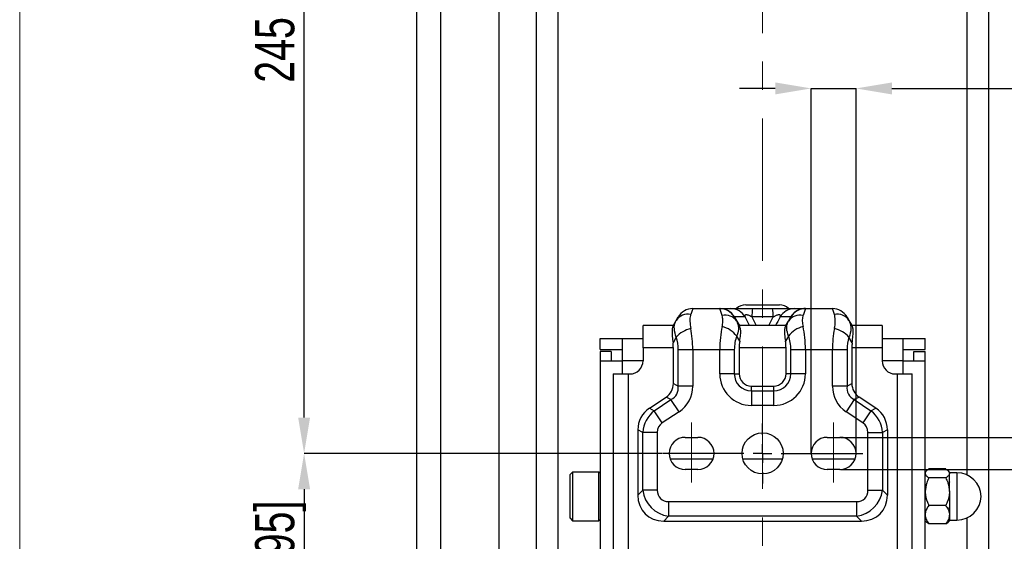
# Model space of a CAD drawing. Header units: millimetres. Extents: x 0 to 1737, y 0 to 594.
# Tile 36 of 42: x 1322 to 1409, y 259 to 306. Entities that reach past the tile are written whole.
import ezdxf

# ---------------------------------------------------------------- set-up
doc = ezdxf.new("R2010")
doc.units = ezdxf.units.MM
doc.header["$PDSIZE"] = -1
doc.linetypes.add('CENTERX2', pattern=[20.32, 12.7, -2.54, 2.54, -2.54])
doc.layers.add('SLD-0', color=7, linetype='Continuous')
doc.styles.add('SLDTEXTSTYLE0', font='TXT', dxfattribs={"width": 0.75})
doc.dimstyles.new('SLDDIMSTYLE2', dxfattribs={"dimtxt": 3.5, "dimasz": 3.2, "dimexe": 0, "dimexo": 0.0625, "dimgap": 0.875, "dimtad": 1, "dimdec": 1, "dimlfac": 3, "dimrnd": 1e-09, "dimzin": 12, "dimdsep": 46, "dimtxsty": 'SLDTEXTSTYLE0', "dimsah": 1, "dimcen": 0.09, "dimadec": 0, "dimazin": 3, "dimtfac": 1, "dimtdec": 1, "dimtmove": 0, "dimatfit": 0, "dimfxl": 1, "dimfrac": 2, "dimtolj": 1, "dimtzin": 12, "dimarcsym": 0})
doc.dimstyles.new('SLDDIMSTYLE4', dxfattribs={"dimtxt": 3.5, "dimasz": 3.2, "dimexe": 0, "dimexo": 0.0625, "dimgap": 0.875, "dimtad": 1, "dimdec": 1, "dimlfac": 3, "dimrnd": 1e-09, "dimzin": 4, "dimdsep": 46, "dimtxsty": 'SLDTEXTSTYLE0', "dimsah": 1, "dimcen": 0.09, "dimadec": 0, "dimazin": 1, "dimtfac": 1, "dimtdec": 1, "dimtmove": 0, "dimatfit": 0, "dimfxl": 1, "dimfrac": 2, "dimtolj": 1, "dimtzin": 12, "dimarcsym": 0})
doc.dimstyles.new('SLDDIMSTYLE6', dxfattribs={"dimtxt": 3.5, "dimasz": 3.2, "dimexe": 0, "dimexo": 0.0625, "dimgap": 0.875, "dimtad": 1, "dimdec": 1, "dimlfac": 3, "dimrnd": 1e-09, "dimzin": 12, "dimdsep": 46, "dimtxsty": 'SLDTEXTSTYLE0', "dimsah": 1, "dimcen": 0.09, "dimadec": 0, "dimazin": 3, "dimtfac": 1, "dimtdec": 1, "dimtofl": 0, "dimtmove": 0, "dimatfit": 3, "dimfxl": 1, "dimfrac": 2, "dimtolj": 1, "dimtzin": 12, "dimarcsym": 0})

# ---------------------------------------------------------------- blocks, each defined once
blk = doc.blocks.new('*D85')
at = {"layer": 'Defpoints', "color": 0, "transparency": 16777216}
for p in [(1346.892, 348.828), (1350.516, 348.828), (1378.859, 267.145)]:
    blk.add_point(p, dxfattribs=at)
at = {"layer": 'SLD-0', "color": 0, "lineweight": -2, "transparency": 16777216}
for p, q in [((1350.454, 348.828), (1346.892, 348.828)), ((1346.892, 270.345), (1346.892, 345.628)), ((1378.796, 267.145), (1346.892, 267.145))]:
    blk.add_line(p, q, dxfattribs=at)
at = {"layer": 'SLD-0', "color": 0, "transparency": 16777216}
for points in [[(1346.358, 345.628), (1347.425, 345.628), (1346.892, 348.828)], [(1346.358, 270.345), (1347.425, 270.345), (1346.892, 267.145)]]:
    blk.add_solid(points, dxfattribs=at)
at = {"layer": 'SLD-0', "color": 0, "transparency": 16777216, "insert": (1342.517, 307.987), "char_height": 3.5, "attachment_point": 2, "rotation": 90, "style": 'SLDTEXTSTYLE0'}
blk.add_mtext('\\A1;245 [9.65]', dxfattribs=at)
blk = doc.blocks.new('*D86')
at = {"layer": 'Defpoints', "color": 0, "transparency": 16777216}
for p in [(1378.859, 267.145), (1346.892, 242.145), (1378.855, 242.145)]:
    blk.add_point(p, dxfattribs=at)
at = {"layer": 'SLD-0', "color": 0, "lineweight": -2, "transparency": 16777216}
for p, q in [((1378.796, 267.145), (1346.892, 267.145)), ((1346.892, 263.945), (1346.892, 245.345)), ((1378.792, 242.145), (1346.892, 242.145))]:
    blk.add_line(p, q, dxfattribs=at)
at = {"layer": 'SLD-0', "color": 0, "transparency": 16777216}
for points in [[(1346.358, 263.945), (1347.425, 263.945), (1346.892, 267.145)], [(1346.358, 245.345), (1347.425, 245.345), (1346.892, 242.145)]]:
    blk.add_solid(points, dxfattribs=at)
at = {"layer": 'SLD-0', "color": 0, "transparency": 16777216, "insert": (1342.517, 254.645), "char_height": 3.5, "attachment_point": 2, "rotation": 90, "style": 'SLDTEXTSTYLE0'}
blk.add_mtext('\\A1;75.0 [2.95]', dxfattribs=at)
blk = doc.blocks.new('*D89')
at = {"layer": 'Defpoints', "color": 0, "transparency": 16777216}
for p in [(1394.692, 268.578), (1394.692, 265.712), (1439.082, 265.712)]:
    blk.add_point(p, dxfattribs=at)
at = {"layer": 'SLD-0', "color": 0, "lineweight": -2, "transparency": 16777216}
for p, q in [((1439.082, 271.778), (1439.082, 301.666)), ((1394.754, 268.578), (1439.082, 268.578)), ((1439.082, 265.712), (1439.082, 268.578)), ((1394.754, 265.712), (1439.082, 265.712)), ((1439.082, 262.512), (1439.082, 259.312))]:
    blk.add_line(p, q, dxfattribs=at)
at = {"layer": 'SLD-0', "color": 0, "transparency": 16777216}
for points in [[(1438.549, 271.778), (1439.615, 271.778), (1439.082, 268.578)], [(1438.549, 262.512), (1439.615, 262.512), (1439.082, 265.712)]]:
    blk.add_solid(points, dxfattribs=at)
at = {"layer": 'SLD-0', "color": 0, "transparency": 16777216, "insert": (1434.707, 288.322), "char_height": 3.5, "attachment_point": 2, "rotation": 90, "style": 'SLDTEXTSTYLE0'}
blk.add_mtext('\\A1;6X8.6 [0.34]', dxfattribs=at)
blk = doc.blocks.new('*D90')
at = {"layer": 'Defpoints', "color": 0, "transparency": 16777216}
for p in [(1396.125, 299.678), (1392.125, 267.145), (1396.125, 267.145)]:
    blk.add_point(p, dxfattribs=at)
at = {"layer": 'SLD-0', "color": 0, "lineweight": -2, "transparency": 16777216}
for p, q in [((1388.925, 299.678), (1385.725, 299.678)), ((1392.125, 267.207), (1392.125, 299.678)), ((1392.125, 299.678), (1396.125, 299.678)), ((1396.125, 267.207), (1396.125, 299.678)), ((1399.325, 299.678), (1448.692, 299.678))]:
    blk.add_line(p, q, dxfattribs=at)
at = {"layer": 'SLD-0', "color": 0, "transparency": 16777216}
for points in [[(1388.925, 300.212), (1388.925, 299.145), (1392.125, 299.678)], [(1399.325, 300.212), (1399.325, 299.145), (1396.125, 299.678)]]:
    blk.add_solid(points, dxfattribs=at)
at = {"layer": 'SLD-0', "color": 0, "transparency": 16777216, "insert": (1434.692, 304.053), "char_height": 3.5, "attachment_point": 2, "style": 'SLDTEXTSTYLE0'}
blk.add_mtext('\\A1;6X12.0 [0.47]', dxfattribs=at)
blk = doc.blocks.new('SW_CENTERMARKSYMBOL_15')
at = {"layer": 'SLD-0', "color": 0}
for p, q in [((0, 1.667), (0, 2.667)), ((-1.667, 0), (-8.933, 0)), ((0, 0), (-0.833, 0)), ((0, 0), (0, 0.833)), ((0, 0), (0, -0.833)), ((0, 0), (0.833, 0)), ((1.667, 0), (8.932, 0)), ((0, -1.667), (0, -2.667))]:
    blk.add_line(p, q, dxfattribs=at)

msp = doc.modelspace()

# ---------------------------------------------------------------- linework, layer by layer
at = {"color": 7, "linetype": 'Continuous', "lineweight": 25}
for p, q in [((1356.958474, 192.517051), (1356.958474, 505.139528)), ((1364.291807, 199.838881), (1364.291807, 497.817697)), ((1359.078566, 203.854727), (1359.078566, 493.801851)), ((1367.625141, 203.344956), (1367.625141, 494.311622)), ((1407.958474, 203.344956), (1407.958474, 494.311622)), ((1369.549642, 205.269457), (1369.549642, 492.387122)), ((1406.033973, 265.215622), (1406.033973, 492.387122)), ((1386.291807, 280.394956), (1389.291807, 280.394956)), ((1381.561608, 280.058289), (1381.38482, 279.540097)), ((1381.561608, 280.058289), (1383.971094, 280.058289)), ((1383.971803, 280.054294), (1383.971094, 280.058289)), ((1383.971094, 280.058289), (1383.991982, 280.058289)), ((1384.184611, 279.43052), (1383.971803, 280.054294)), ((1383.991982, 280.058289), (1384.939218, 280.058289)), ((1386.905121, 280.058289), (1388.678494, 280.058289)), ((1390.644397, 280.058289), (1391.591633, 280.058289)), ((1391.611812, 280.054294), (1391.399004, 279.43052)), ((1391.591633, 280.058289), (1391.612521, 280.058289)), ((1391.612521, 280.058289), (1391.611812, 280.054294)), ((1391.612521, 280.058289), (1394.022007, 280.058289)), ((1394.198794, 279.540097), (1394.022007, 280.058289)), ((1377.126042, 278.561622), (1377.125141, 278.56012)), ((1377.125141, 276.561622), (1377.125141, 278.56012)), ((1379.831481, 278.561622), (1377.126042, 278.561622)), ((1379.801651, 278.509955), (1380.085782, 279.002084)), ((1380.085782, 279.002084), (1380.26257, 279.308289)), ((1385.270023, 279.308289), (1385.270841, 279.305928)), ((1385.287442, 279.308289), (1385.270023, 279.308289)), ((1385.270841, 279.305928), (1385.483649, 278.937335)), ((1385.287442, 279.308289), (1385.717343, 278.561622)), ((1386.234678, 279.308289), (1385.287442, 279.308289)), ((1385.483649, 278.937335), (1385.750733, 278.474731)), ((1389.883048, 278.561622), (1385.700566, 278.561622)), ((1388.744043, 279.308289), (1386.839571, 279.308289)), ((1390.296173, 279.308289), (1389.348937, 279.308289)), ((1389.832881, 278.474731), (1390.099966, 278.937335)), ((1390.296173, 279.308289), (1389.866272, 278.561622)), ((1390.099966, 278.937335), (1390.312773, 279.305928)), ((1390.313591, 279.308289), (1390.296173, 279.308289)), ((1390.312773, 279.305928), (1390.313591, 279.308289)), ((1395.321045, 279.308289), (1395.497833, 279.002084)), ((1395.497833, 279.002084), (1395.781964, 278.509955)), ((1398.457573, 278.561622), (1395.752133, 278.561622)), ((1398.458474, 278.56012), (1398.457573, 278.561622)), ((1398.458474, 278.56012), (1398.458474, 276.561622)), ((1385.751762, 277.139616), (1385.483649, 277.604001)), ((1390.099966, 277.604001), (1389.831853, 277.139616)), ((1373.291807, 276.394956), (1373.291807, 277.394956)), ((1373.291807, 277.394956), (1375.291807, 277.394956)), ((1375.291807, 275.394956), (1375.291807, 277.394956)), ((1375.291807, 277.394956), (1377.125141, 277.394956)), ((1380.085782, 277.502084), (1379.800447, 277.00787)), ((1395.783168, 277.00787), (1395.497833, 277.502084)), ((1398.458474, 277.394956), (1400.291807, 277.394956)), ((1400.291807, 277.394956), (1400.291807, 275.394956)), ((1400.291807, 277.394956), (1402.291807, 277.394956)), ((1402.291807, 276.394956), (1402.291807, 277.394956)), ((1373.291807, 276.394956), (1375.291807, 276.394956)), ((1374.291807, 276.228289), (1373.291807, 276.228289)), ((1373.291807, 276.228289), (1373.291807, 275.394956)), ((1374.291807, 276.228289), (1374.291807, 275.394956)), ((1377.125141, 276.561622), (1377.125141, 275.394956)), ((1379.829557, 276.561622), (1377.125141, 276.561622)), ((1379.829557, 273.373519), (1379.829557, 276.561622)), ((1381.561608, 276.391622), (1380.26257, 276.391622)), ((1380.26257, 273.141778), (1380.26257, 276.391622)), ((1381.561608, 276.391622), (1381.561608, 273.141778)), ((1383.97044, 276.391622), (1381.561608, 276.391622)), ((1383.97044, 274.241622), (1383.97044, 276.391622)), ((1385.269478, 276.391622), (1383.97044, 276.391622)), ((1385.269478, 276.391622), (1385.269478, 274.241622)), ((1385.702491, 276.561622), (1385.702491, 274.241622)), ((1389.881124, 276.561622), (1385.702491, 276.561622)), ((1389.881124, 274.241622), (1389.881124, 276.561622)), ((1391.613175, 276.391622), (1390.314136, 276.391622)), ((1390.314136, 274.241622), (1390.314136, 276.391622)), ((1391.613175, 276.391622), (1391.613175, 274.241622)), ((1394.022007, 276.391622), (1391.613175, 276.391622)), ((1394.022007, 273.141778), (1394.022007, 276.391622)), ((1395.321045, 276.391622), (1394.022007, 276.391622)), ((1395.321045, 276.391622), (1395.321045, 273.141778)), ((1395.754058, 276.561622), (1395.754058, 273.373519)), ((1398.458474, 276.561622), (1395.754058, 276.561622)), ((1398.458474, 276.561622), (1398.458474, 275.394956)), ((1400.291807, 276.394956), (1402.291807, 276.394956)), ((1401.291807, 276.228289), (1402.291807, 276.228289)), ((1401.291807, 275.394956), (1401.291807, 276.228289)), ((1402.291807, 275.394956), (1402.291807, 276.228289)), ((1373.291807, 275.394956), (1373.291807, 208.894956)), ((1373.291807, 275.394956), (1375.291807, 275.394956)), ((1377.125141, 275.394956), (1375.291807, 275.394956)), ((1375.291807, 274.228289), (1375.291807, 275.394956)), ((1400.291807, 275.394956), (1398.458474, 275.394956)), ((1400.291807, 275.394956), (1402.291807, 275.394956)), ((1400.291807, 275.394956), (1400.291807, 274.228289)), ((1402.291807, 208.894956), (1402.291807, 275.394956)), ((1374.458474, 274.228289), (1374.458474, 210.061622)), ((1374.458474, 274.228289), (1375.791807, 274.228289)), ((1375.791807, 274.228289), (1375.791807, 210.061622)), ((1375.791807, 274.228289), (1375.958474, 274.228289)), ((1385.269478, 274.241622), (1383.97044, 274.241622)), ((1385.269478, 274.241622), (1385.702491, 274.241622)), ((1390.314136, 274.241622), (1389.881124, 274.241622)), ((1391.613175, 274.241622), (1390.314136, 274.241622)), ((1399.625141, 274.228289), (1399.791807, 274.228289)), ((1399.791807, 274.228289), (1399.791807, 210.061622)), ((1399.791807, 274.228289), (1401.125141, 274.228289)), ((1401.125141, 210.061622), (1401.125141, 274.228289)), ((1379.829557, 273.373519), (1380.26257, 273.141778)), ((1395.321045, 273.141778), (1395.754058, 273.373519)), ((1381.561608, 273.141778), (1380.26257, 273.141778)), ((1386.791807, 272.719293), (1386.791807, 273.152306)), ((1386.791807, 273.152306), (1388.791807, 273.152306)), ((1386.791807, 272.719293), (1386.791807, 271.420255)), ((1386.791807, 272.719293), (1388.791807, 272.719293)), ((1388.791807, 272.719293), (1388.791807, 273.152306)), ((1388.791807, 271.420255), (1388.791807, 272.719293)), ((1395.321045, 273.141778), (1394.022007, 273.141778)), ((1377.691266, 271.175521), (1379.186822, 272.172558)), ((1378.124279, 270.943779), (1379.619835, 271.940816)), ((1379.619835, 271.940816), (1379.186822, 272.172558)), ((1380.340411, 270.859951), (1379.619835, 271.940816)), ((1388.791807, 271.420255), (1386.791807, 271.420255)), ((1395.96378, 271.940816), (1395.243203, 270.859951)), ((1396.396793, 272.172558), (1395.96378, 271.940816)), ((1395.96378, 271.940816), (1397.459336, 270.943779)), ((1397.892349, 271.175521), (1396.396793, 272.172558)), ((1377.691266, 271.175521), (1378.124279, 270.943779)), ((1378.844856, 269.862914), (1378.124279, 270.943779)), ((1380.340411, 270.859951), (1378.844856, 269.862914)), ((1396.738759, 269.862914), (1395.243203, 270.859951)), ((1397.459336, 270.943779), (1396.738759, 269.862914)), ((1397.459336, 270.943779), (1397.892349, 271.175521)), ((1377.095903, 269.022241), (1376.66289, 269.253983)), ((1376.66289, 269.253983), (1376.66289, 263.428573)), ((1378.394941, 269.022241), (1377.095903, 269.022241)), ((1377.095903, 263.861586), (1377.095903, 269.022241)), ((1378.394941, 269.022241), (1378.394941, 263.861586)), ((1397.188674, 263.861586), (1397.188674, 269.022241)), ((1397.188674, 269.022241), (1398.487712, 269.022241)), ((1398.920725, 269.253983), (1398.487712, 269.022241)), ((1398.487712, 269.022241), (1398.487712, 263.861586)), ((1398.920725, 269.253983), (1398.920725, 263.428573)), ((1380.891807, 268.578289), (1382.025141, 268.578289)), ((1393.558474, 268.578289), (1394.691807, 268.578289)), ((1383.362115, 266.628289), (1379.554833, 266.628289)), ((1389.550832, 266.628289), (1386.032783, 266.628289)), ((1396.028782, 266.628289), (1392.2215, 266.628289)), ((1370.841807, 265.478289), (1370.625141, 265.261622)), ((1370.625141, 263.311622), (1370.625141, 265.261622)), ((1373.183474, 265.478289), (1370.841807, 265.478289)), ((1370.841807, 265.478289), (1370.841807, 263.311622)), ((1373.291807, 265.369956), (1373.183474, 265.478289)), ((1373.183474, 261.144956), (1373.183474, 265.478289)), ((1382.025141, 265.711622), (1380.891807, 265.711622)), ((1394.691807, 265.711622), (1393.558474, 265.711622)), ((1402.41247, 265.598952), (1402.291807, 265.478289)), ((1404.12329, 265.764827), (1402.626992, 265.764827)), ((1404.458474, 265.478289), (1404.337811, 265.598952)), ((1404.458474, 265.478289), (1404.458474, 265.36412)), ((1405.125141, 265.415351), (1404.458474, 265.415351)), ((1404.458474, 263.736812), (1404.458474, 265.36412)), ((1405.125141, 265.415351), (1405.125141, 261.207894)), ((1404.12329, 264.963414), (1402.626992, 264.963414)), ((1404.459672, 264.597633), (1404.458474, 264.595566)), ((1404.484861, 264.641085), (1404.465052, 264.606914)), ((1376.66289, 263.428573), (1377.095903, 263.861586)), ((1378.394941, 263.861586), (1377.095903, 263.861586)), ((1397.188674, 263.861586), (1398.487712, 263.861586)), ((1398.487712, 263.861586), (1398.920725, 263.428573)), ((1404.458474, 263.736812), (1404.458474, 261.684314)), ((1370.625141, 261.361622), (1370.625141, 263.311622)), ((1370.841807, 263.311622), (1370.841807, 261.144956)), ((1379.405304, 262.851223), (1396.178311, 262.851223)), ((1379.405304, 262.851223), (1379.405304, 261.552185)), ((1396.178311, 262.851223), (1396.178311, 261.552185)), ((1404.12329, 262.51021), (1402.626992, 262.51021)), ((1404.458474, 262.216483), (1404.482019, 262.256548)), ((1370.625141, 261.361622), (1370.841807, 261.144956)), ((1370.841807, 261.144956), (1373.183474, 261.144956)), ((1373.183474, 261.144956), (1373.291807, 261.253289)), ((1379.405304, 261.552185), (1378.972291, 261.119172)), ((1378.972291, 261.119172), (1396.611323, 261.119172)), ((1396.178311, 261.552185), (1379.405304, 261.552185)), ((1396.611323, 261.119172), (1396.178311, 261.552185)), ((1402.291807, 261.144956), (1402.41247, 261.024293)), ((1402.626992, 260.858418), (1402.412618, 261.024441)), ((1404.12329, 260.858418), (1404.337663, 261.024441)), ((1404.337811, 261.024293), (1404.458474, 261.144956)), ((1404.458474, 261.684314), (1404.458474, 261.144956)), ((1404.458474, 261.207894), (1405.125141, 261.207894)), ((1406.033973, 205.269457), (1406.033973, 261.407623)), ((1404.12329, 260.858418), (1402.626992, 260.858418))]:
    msp.add_line(p, q, dxfattribs=at)
at = {"color": 250, "linetype": 'Continuous', "lineweight": 18}
for p, q in [((1381.458474, 269.894511), (1381.458474, 264.561622)), ((1394.125141, 269.894511), (1394.125141, 264.561622))]:
    msp.add_line(p, q, dxfattribs=at)
at = {"color": 7, "linetype": 'Continuous', "lineweight": 25, "flags": 128}
msp.add_lwpolyline([(1384.304295, 280.020807), (1384.166867, 280.045456), (1383.971094, 280.058289)], dxfattribs=at)
at = {"color": 7, "linetype": 'Continuous', "lineweight": 25}
msp.add_circle((1387.791807, 267.144956), 1.833333, dxfattribs=at)
for centre, radius, start, end in [((1386.291807, 279.211966), 1.182989, 90, 133.90744304), ((1389.291807, 279.211966), 1.182989, 45.97376182, 90), ((1381.12793, 278.323083), 1.243831, 78.08081798, 146.91413133), ((1381.561608, 278.558289), 1.5, 90, 150), ((1383.974219, 278.556847), 1.497448, 30.01576154, 90.09243219), ((1383.991201, 278.563129), 1.49516, 29.89296945, 89.97008622), ((1384.484079, 278.261901), 1.206379, 34.04782762, 104.37321604), ((1383.971055, 278.558421), 1.499874, 29.99696324, 77.16296461), ((1384.938437, 278.563129), 1.49516, 29.89296945, 89.97008622), ((1389.702563, 279.435931), 2.865836, 167.45745042, 182.55274972), ((1385.881051, 279.435931), 2.865836, 357.44725028, 12.54254958), ((1390.645178, 278.563129), 1.49516, 90.02991378, 150.10703055), ((1391.099536, 278.261901), 1.206379, 75.62678396, 145.95217238), ((1391.592414, 278.563129), 1.49516, 90.02991378, 150.10703055), ((1391.609396, 278.556847), 1.497448, 89.90756781, 149.98423846), ((1391.612579, 278.5584), 1.499901, 109.66726447, 150.00270932), ((1391.612522, 278.558526), 1.499763, 90.00004437, 109.66682991), ((1394.022007, 278.558289), 1.5, 30, 90), ((1394.455685, 278.323083), 1.243831, 33.08586867, 101.91918202), ((1383.671158, 276.223749), 2.278206, 37.29008075, 76.97500684), ((1391.912457, 276.223749), 2.278206, 103.02499316, 142.70991925), ((1381.883698, 275.945988), 2.377801, 102.11099433, 139.12379164), ((1393.699917, 275.945988), 2.377801, 40.87620836, 77.88900567), ((1375.958474, 275.394956), 1.166667, 270, 0), ((1399.625141, 275.394956), 1.166667, 180, 270), ((1386.791807, 274.241622), 2.821367, 180, 270), ((1386.791807, 274.241622), 1.522329, 180, 270), ((1386.791807, 274.241622), 1.089316, 180, 270), ((1388.791807, 274.241622), 2.821367, 270, 0), ((1388.791807, 274.241622), 1.522329, 270, 0), ((1388.791807, 274.241622), 1.089316, 270, 0), ((1380.891807, 267.144956), 1.433333, 90, 270), ((1382.025141, 267.144956), 1.433333, 270, 90), ((1393.558474, 267.144956), 1.433333, 90, 270), ((1394.691807, 267.144956), 1.433333, 270, 90), ((1405.125141, 263.247743), 2.167608, 1.68874932, 90), ((1405.125141, 263.375502), 2.167608, 270, 358.31125068)]:
    msp.add_arc(centre, radius, start, end, dxfattribs=at)
for centre, major_axis, ratio, start_param, end_param in [((1385.221366, 276.391622), (0, 3.666667), 0.341161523, 0.976942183, 1.570796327), ((1390.362249, 276.391622), (0, 3.666667), 0.341161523, 4.71238898, 5.306243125), ((1380.310682, 276.391622), (0, 3.666667), 0.341161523, 4.71238898, 5.250507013), ((1386.520404, 276.391622), (0, 2.166667), 0.577350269, 0.976942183, 1.570796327), ((1389.063211, 276.391622), (0, 2.166667), 0.577350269, 4.71238898, 5.306243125), ((1395.272933, 276.391622), (0, 3.666667), 0.341161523, 1.032678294, 1.570796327), ((1378.674856, 276.561622), (0, 2), 0.577350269, 4.71238898, 4.937406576), ((1379.011644, 276.391622), (0, 2.166667), 0.577350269, 4.71238898, 5.250507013), ((1386.857192, 276.561622), (0, 2), 0.577350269, 1.277617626, 1.570796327), ((1388.726423, 276.561622), (0, 2), 0.577350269, 4.71238898, 5.005567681), ((1396.571971, 276.391622), (0, 2.166667), 0.577350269, 1.032678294, 1.570796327), ((1396.908758, 276.561622), (0, 2), 0.577350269, 1.345778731, 1.570796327), ((1377.905056, 273.631009), (1.756483, -0.940041), 0.836590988, 5.862220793, 6.704149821), ((1397.678559, 273.631009), (-1.756483, -0.940041), 0.836590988, 5.862220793, 6.704149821), ((1377.905056, 273.631009), (2.230916, -1.19395), 0.65867914, 5.862220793, 6.704149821), ((1377.905056, 273.631009), (3.337317, -1.786078), 0.836590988, 5.862220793, 6.704149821), ((1397.678559, 273.631009), (-3.337317, -1.786078), 0.836590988, 5.862220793, 6.704149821), ((1397.678559, 273.631009), (2.230916, 1.19395), 0.65867914, 2.720628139, 3.562557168), ((1379.742092, 268.841998), (2.810372, -1.504066), 0.836590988, 2.720628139, 3.562557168), ((1379.742092, 268.841998), (1.258288, 2.351132), 0.9935381, 1.149831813, 1.991760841), ((1395.841523, 268.841998), (-1.258288, 2.351132), 0.9935381, 4.291424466, 5.133353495), ((1395.841523, 268.841998), (-2.810372, -1.504066), 0.836590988, 2.720628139, 3.562557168), ((1379.742092, 268.841998), (1.229538, -0.658029), 0.836590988, 2.720628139, 3.562557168), ((1395.841523, 268.841998), (-1.229538, -0.658029), 0.836590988, 2.720628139, 3.562557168), ((1379.742092, 264.198373), (1.8866, 1.8866), 0.999479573, 2.482534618, 3.800650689), ((1379.742092, 264.198373), (1.065016, 1.065016), 0.774596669, 2.482534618, 3.800650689), ((1395.841523, 264.198373), (-1.065016, 1.065016), 0.774596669, 2.482534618, 3.800650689), ((1395.841523, 264.198373), (-1.8866, 1.8866), 0.999479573, 2.482534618, 3.800650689), ((1379.742092, 264.198373), (2.434322, 2.434322), 0.774596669, 2.482534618, 3.800650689), ((1395.841523, 264.198373), (-2.434322, 2.434322), 0.774596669, 2.482534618, 3.800650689)]:
    msp.add_ellipse(centre, major_axis=major_axis, ratio=ratio, start_param=start_param, end_param=end_param, dxfattribs=at)
for points, knots in [([(1381.38482, 279.540097), (1381.374473, 279.506341), (1381.320882, 279.33151), (1381.282209, 278.937166), (1381.350683, 278.492536), (1381.38482, 278.270866)], [0, 0, 0, 0, 0.107128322, 0.554857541, 1, 1, 1, 1]), ([(1384.184611, 278.44334), (1384.190894, 278.472054), (1384.235762, 278.677102), (1384.272693, 279.041299), (1384.213926, 279.300983), (1384.184611, 279.43052)], [0, 0, 0, 0, 0.075451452, 0.538809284, 1, 1, 1, 1]), ([(1384.939218, 280.058289), (1384.973687, 280.058289), (1385.042812, 280.058289), (1385.405201, 280.058289), (1385.908044, 280.058289), (1386.427406, 280.058289), (1386.761581, 280.058289), (1386.905121, 280.058289)], [0, 0, 0, 0, 0.22591017, 0.45304061, 0.657395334, 0.852838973, 1, 1, 1, 1]), ([(1386.839571, 279.308289), (1386.780167, 279.339989), (1386.68031, 279.393276), (1386.545327, 279.450534), (1386.445284, 279.483678), (1386.363166, 279.501972), (1386.312379, 279.50358), (1386.266555, 279.497678), (1386.228127, 279.480538), (1386.198642, 279.423252), (1386.212592, 279.360574), (1386.232221, 279.314107), (1386.234678, 279.308289)], [0, 0, 0, 0, 0.179550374, 0.301815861, 0.37395863, 0.450647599, 0.527887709, 0.53654462, 0.632225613, 0.737064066, 0.967079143, 1, 1, 1, 1]), ([(1388.678494, 280.058289), (1388.899875, 280.058289), (1389.343857, 280.058289), (1389.937364, 280.058289), (1390.359215, 280.058289), (1390.58294, 280.058289), (1390.625913, 280.058289), (1390.644397, 280.058289)], [0, 0, 0, 0, 0.225792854, 0.452830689, 0.656801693, 0.852386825, 1, 1, 1, 1]), ([(1389.348937, 279.308289), (1389.360578, 279.339592), (1389.380351, 279.39276), (1389.373922, 279.449659), (1389.348409, 279.48299), (1389.308031, 279.501771), (1389.261075, 279.503613), (1389.203671, 279.498176), (1389.128578, 279.482118), (1388.972344, 279.426014), (1388.843384, 279.362636), (1388.757365, 279.315577), (1388.744043, 279.308289)], [0, 0, 0, 0, 0.178929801, 0.303917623, 0.373603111, 0.451985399, 0.530981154, 0.53617881, 0.62922792, 0.735921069, 0.959103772, 1, 1, 1, 1]), ([(1391.399004, 279.43052), (1391.392721, 279.410733), (1391.347852, 279.269429), (1391.310922, 278.961285), (1391.369689, 278.615719), (1391.399004, 278.44334)], [0, 0, 0, 0, 0.075451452, 0.538809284, 1, 1, 1, 1]), ([(1394.198794, 278.270866), (1394.209141, 278.325274), (1394.262733, 278.607076), (1394.301406, 279.082704), (1394.232932, 279.387927), (1394.198794, 279.540097)], [0, 0, 0, 0, 0.107128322, 0.554857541, 1, 1, 1, 1]), ([(1379.801651, 278.509955), (1379.774811, 278.440091), (1379.721098, 278.300276), (1379.707923, 277.846431), (1379.750964, 277.386911), (1379.78913, 277.094556), (1379.800447, 277.00787)], [0, 0, 0, 0, 0.295131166, 0.590633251, 0.878618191, 1, 1, 1, 1]), ([(1380.085782, 277.502084), (1380.012011, 277.754359), (1379.864356, 278.259295), (1379.949835, 278.742323), (1380.063556, 278.959616), (1380.085782, 279.002084)], [0, 0, 0, 0, 0.4454696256, 0.8916195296, 1, 1, 1, 1]), ([(1385.483649, 278.937335), (1385.553616, 278.75862), (1385.693575, 278.401125), (1385.602814, 277.906849), (1385.498526, 277.64181), (1385.483649, 277.604001)], [0, 0, 0, 0, 0.461504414, 0.923182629, 1, 1, 1, 1]), ([(1385.751762, 277.139616), (1385.782602, 277.336747), (1385.844329, 277.731312), (1385.847088, 278.218026), (1385.783474, 278.387506), (1385.750733, 278.474731)], [0, 0, 0, 0, 0.3264142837, 0.653329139, 1, 1, 1, 1]), ([(1386.633688, 278.561622), (1386.50949, 278.793931), (1386.376284, 279.04309), (1386.243648, 279.291491), (1386.234678, 279.308289)], [0, 0, 0, 0, 0.9323747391, 1, 1, 1, 1]), ([(1386.839571, 279.308289), (1386.84826, 279.291491), (1386.976767, 279.043052), (1387.105931, 278.793914), (1387.226361, 278.561622)], [0, 0, 0, 0, 0.067615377, 1, 1, 1, 1]), ([(1388.357254, 278.561622), (1388.477684, 278.793914), (1388.606848, 279.043052), (1388.735354, 279.291491), (1388.744043, 279.308289)], [0, 0, 0, 0, 0.932384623, 1, 1, 1, 1]), ([(1389.348937, 279.308289), (1389.339967, 279.291491), (1389.207331, 279.04309), (1389.074125, 278.793931), (1388.949927, 278.561622)], [0, 0, 0, 0, 0.067625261, 1, 1, 1, 1]), ([(1389.832881, 278.474731), (1389.801785, 278.393833), (1389.739546, 278.231914), (1389.736294, 277.755477), (1389.799378, 277.348909), (1389.831853, 277.139616)], [0, 0, 0, 0, 0.326363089, 0.653225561, 1, 1, 1, 1]), ([(1390.099966, 277.604001), (1390.029999, 277.831535), (1389.890039, 278.286687), (1389.980801, 278.71647), (1390.085089, 278.909761), (1390.099966, 278.937335)], [0, 0, 0, 0, 0.461504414, 0.923182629, 1, 1, 1, 1]), ([(1395.497833, 279.002084), (1395.571604, 278.813821), (1395.719259, 278.437006), (1395.63378, 277.878423), (1395.520059, 277.563613), (1395.497833, 277.502084)], [0, 0, 0, 0, 0.445469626, 0.89161953, 1, 1, 1, 1]), ([(1395.783168, 277.00787), (1395.809724, 277.217145), (1395.86287, 277.63596), (1395.875539, 278.13359), (1395.831999, 278.405823), (1395.793403, 278.486148), (1395.781964, 278.509955)], [0, 0, 0, 0, 0.2951580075, 0.5906862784, 0.8786856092, 1, 1, 1, 1]), ([(1402.626992, 265.764827), (1402.548696, 265.709962), (1402.389428, 265.598356), (1402.29871, 265.459987), (1402.293016, 265.380902), (1402.291807, 265.36412)], [0, 0, 0, 0, 0.432383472, 0.879550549, 1, 1, 1, 1]), ([(1402.291807, 265.36412), (1402.311187, 265.29362), (1402.349638, 265.153738), (1402.535035, 265.026516), (1402.626992, 264.963414)], [0, 0, 0, 0, 0.503997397, 1, 1, 1, 1]), ([(1404.12329, 265.764827), (1404.201585, 265.709962), (1404.360854, 265.598356), (1404.451571, 265.459987), (1404.457266, 265.380902), (1404.458474, 265.36412)], [0, 0, 0, 0, 0.432383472, 0.879550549, 1, 1, 1, 1]), ([(1404.458474, 265.36412), (1404.439095, 265.29362), (1404.400644, 265.153738), (1404.215247, 265.026516), (1404.12329, 264.963414)], [0, 0, 0, 0, 0.503997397, 1, 1, 1, 1]), ([(1402.626992, 264.963414), (1402.557283, 264.82017), (1402.369224, 264.433728), (1402.321709, 264.005995), (1402.291807, 263.736812)], [0, 0, 0, 0, 0.37067437, 1, 1, 1, 1]), ([(1404.12329, 264.963414), (1404.193044, 264.820069), (1404.381099, 264.433621), (1404.428595, 264.005887), (1404.458474, 263.736812)], [0, 0, 0, 0, 0.370929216, 1, 1, 1, 1]), ([(1402.291807, 263.736812), (1402.291977, 263.717689), (1402.29482, 263.396742), (1402.403731, 262.97124), (1402.581306, 262.604551), (1402.626992, 262.51021)], [0, 0, 0, 0, 0.044942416, 0.7542844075, 1, 1, 1, 1]), ([(1404.458474, 263.736812), (1404.458294, 263.717089), (1404.455351, 263.394812), (1404.345806, 262.969434), (1404.168413, 262.603335), (1404.12329, 262.51021)], [0, 0, 0, 0, 0.046352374, 0.757419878, 1, 1, 1, 1]), ([(1402.626992, 262.51021), (1402.548696, 262.397127), (1402.389428, 262.167096), (1402.29871, 261.881905), (1402.293016, 261.718903), (1402.291807, 261.684314)], [0, 0, 0, 0, 0.432383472, 0.879550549, 1, 1, 1, 1]), ([(1404.12329, 262.51021), (1404.201585, 262.397127), (1404.360854, 262.167096), (1404.451571, 261.881905), (1404.457266, 261.718903), (1404.458474, 261.684314)], [0, 0, 0, 0, 0.432383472, 0.879550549, 1, 1, 1, 1]), ([(1404.481748, 262.263361), (1404.479868, 262.265651), (1404.472976, 262.274044), (1404.464862, 262.311994), (1404.45907, 262.361429), (1404.458474, 262.366512)], [0, 0, 0, 0, 0.251855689, 0.923084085, 1, 1, 1, 1]), ([(1402.291807, 261.684314), (1402.311187, 261.539006), (1402.349638, 261.250696), (1402.535035, 260.988479), (1402.626992, 260.858418)], [0, 0, 0, 0, 0.503997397, 1, 1, 1, 1]), ([(1404.458474, 261.684314), (1404.439095, 261.539006), (1404.400644, 261.250696), (1404.215247, 260.988479), (1404.12329, 260.858418)], [0, 0, 0, 0, 0.503997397, 1, 1, 1, 1])]:
    msp.add_open_spline(points, degree=3, knots=knots, dxfattribs=at)
at = {"layer": 'SLD-0', "color": 250, "lineweight": 18}
msp.add_line((1321.519899, 584.00001), (1321.519899, 10.00001), dxfattribs=at)
at = {"layer": 'SLD-0', "color": 250, "linetype": 'CENTERX2', "lineweight": 18}
msp.add_line((1387.791807, 182.699649), (1387.791807, 515.042626), dxfattribs=at)

# ---------------------------------------------------------------- block references
at = {"layer": 'SLD-0', "color": 250}
msp.add_blockref('SW_CENTERMARKSYMBOL_15', (1387.791807, 267.144956), dxfattribs=at)

# ---------------------------------------------------------------- dimensions: what is measured, and where the dimension line sits
for base, p2, dimstyle, picture, middle in [((1346.891807, 348.828289), (1350.51648, 348.828289), 'SLDDIMSTYLE6', '*D85', (1346.891807, 307.986622)), ((1346.891807, 242.144956), (1378.854978, 242.144956), 'SLDDIMSTYLE4', '*D86', (1346.891807, 254.644956))]:
    dim = msp.add_linear_dim(base=base, p1=(1378.858504, 267.144956), p2=p2, angle=90, dimstyle=dimstyle, dxfattribs=at)
    dim.commit()
    dim.dimension.update_dxf_attribs({"geometry": picture, "text_midpoint": middle, "dimtype": 160})
dim = msp.add_linear_dim(base=(1396.125141, 299.678419), p1=(1392.125141, 267.144956), p2=(1396.125141, 267.144956), text='6X<>', dimstyle='SLDDIMSTYLE4', dxfattribs=at)
dim.commit()
dim.dimension.update_dxf_attribs({"geometry": '*D90', "text_midpoint": (1434.691807, 299.678419), "dimtype": 160})
dim = msp.add_linear_dim(base=(1439.081999, 265.711622), p1=(1394.691807, 268.578289), p2=(1394.691807, 265.711622), angle=90, text='6X<>', dimstyle='SLDDIMSTYLE2', dxfattribs=at)
dim.commit()
dim.dimension.update_dxf_attribs({"geometry": '*D89', "text_midpoint": (1439.081999, 288.322039), "dimtype": 160})

doc.saveas('drawing.dxf')
